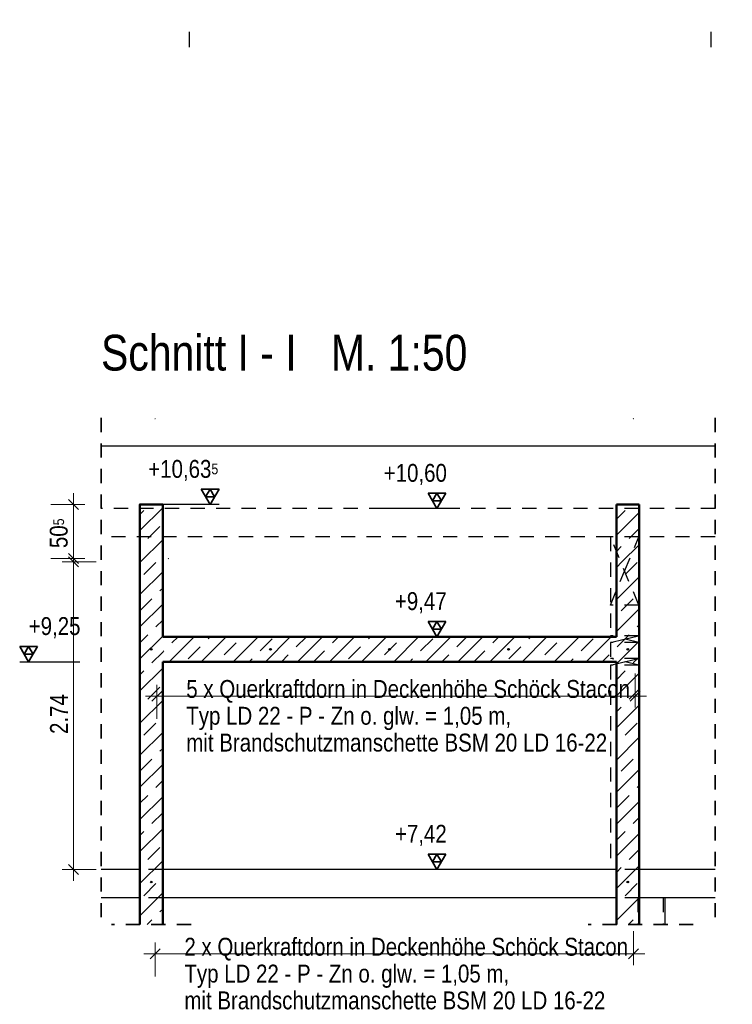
# Model space of a CAD drawing. Header units: millimetres. Extents: x -13 to 146, y -13 to 60.
# Tile 21 of 170: x 13.47 to 19.75, y 9.93 to 18.61. Entities that reach past the tile are written whole.
import ezdxf

# ---------------------------------------------------------------- set-up
doc = ezdxf.new("R2010")
doc.units = ezdxf.units.MM
doc.linetypes.add('DASHDOTX2', pattern=[2, 1, -0.5, 0, -0.5])
doc.linetypes.add('HIDDEN', pattern=[0.375, 0.25, -0.125])
for name, color, linetype, lineweight in [('01_Neubau Raumschraffuren', 7, 'Continuous', 20), ('Achsen', 7, 'Continuous', 20), ('Geschnittene Kanten', 7, 'Continuous', 20), ('Schraffuren', 7, 'Continuous', 20)]:
    doc.layers.add(name, color=color, linetype=linetype, lineweight=lineweight)
doc.styles.add('Arial Narrow', font='ARIALN.TTF')
doc.dimstyles.new('Arch_Strakon_dimstyle', dxfattribs={"dimtxt": 11.25, "dimasz": 1, "dimexe": 1.25, "dimexo": 0.0625, "dimgap": 1, "dimtad": 0, "dimdec": 5, "dimzin": 12, "dimdsep": 46, "dimtxsty": 'Arial Narrow', "dimblk": 'Arrowhead_Tick', "dimsah": 1, "dimcen": 0, "dimse1": 1, "dimse2": 1, "dimclrd": 6, "dimclrt": 3, "dimazin": 0, "dimtfac": 1, "dimtdec": 4, "dimtmove": 0, "dimatfit": 3, "dimldrblk": 'NONE', "dimfxl": 1, "dimtvp": 1, "dimtolj": 1, "dimtzin": 0, "dimlwd": 13, "dimarcsym": 2})
pattern_1 = [(45, (0, 0), (-0.1414214, 0.1414214), [0.15, -0.1]), (45, (-0.07071, 0.07071), (-0.1414214, 0.1414214), [])]

# ---------------------------------------------------------------- blocks, each defined once
blk = doc.blocks.new('Arrowhead_Tick')
at = {"color": 0, "linetype": 'Continuous', "lineweight": -2}
for p, q in [((0, 20), (0, -10)), ((-1, 0), (0, 0)), ((10, 0), (0, 0))]:
    blk.add_line(p, q, dxfattribs=at)
at = {"color": 2, "linetype": 'Continuous', "lineweight": 35}
blk.add_line((4.42, 4.42), (-4.42, -4.42), dxfattribs=at)
blk = doc.blocks.new('*D429')
at = {"layer": 'Achsen', "color": 6, "linetype": 'Continuous', "lineweight": 13}
blk.add_line((14.6918, 12.6486), (18.8878, 12.6486), dxfattribs=at)
at = {"layer": 'Defpoints', "color": 0}
for p in [(14.6818, 18.8212), (18.8978, 18.8212), (18.8978, 12.6486)]:
    blk.add_point(p, dxfattribs=at)
at = {"layer": 'Achsen', "color": 6, "lineweight": 13, "xscale": 0.01, "yscale": 0.01, "zscale": 0.01}
blk.add_blockref('Arrowhead_Tick', (18.8978, 12.6486), dxfattribs=at)
at = {"layer": 'Achsen', "color": 6, "lineweight": 13, "xscale": 0.01, "yscale": 0.01, "zscale": 0.01, "rotation": 180}
blk.add_blockref('Arrowhead_Tick', (14.6818, 12.6486), dxfattribs=at)
blk = doc.blocks.new('_None')
blk = doc.blocks.new('*D430')
at = {"layer": 'Achsen', "color": 6, "linetype": 'Continuous', "lineweight": 13}
blk.add_line((14.6753, 10.377), (18.8713, 10.377), dxfattribs=at)
at = {"layer": 'Defpoints', "color": 0}
for p in [(14.6653, 15.0915), (18.8813, 15.0915), (18.8813, 10.377)]:
    blk.add_point(p, dxfattribs=at)
at = {"layer": 'Achsen', "color": 6, "lineweight": 13, "xscale": 0.01, "yscale": 0.01, "zscale": 0.01}
blk.add_blockref('Arrowhead_Tick', (18.8813, 10.377), dxfattribs=at)
at = {"layer": 'Achsen', "color": 6, "lineweight": 13, "xscale": 0.01, "yscale": 0.01, "zscale": 0.01, "rotation": 180}
blk.add_blockref('Arrowhead_Tick', (14.6653, 10.377), dxfattribs=at)
blk = doc.blocks.new('*D431')
at = {"color": 6, "linetype": 'Continuous', "lineweight": 13}
blk.add_line((13.9466, 11.13), (13.9466, 13.85), dxfattribs=at)
at = {"layer": 'Defpoints', "color": 0}
for p in [(13.9466, 13.86), (14.7818, 13.86), (14.1889, 11.12)]:
    blk.add_point(p, dxfattribs=at)
at = {"color": 6, "lineweight": 13, "xscale": 0.01, "yscale": 0.01, "zscale": 0.01}
for p, rotation in [((13.9466, 13.86), 90), ((13.9466, 11.12), 270)]:
    blk.add_blockref('Arrowhead_Tick', p, dxfattribs=dict(at, rotation=rotation))
at = {"color": 2, "lineweight": 35, "insert": (13.8176, 12.49), "char_height": 0.1575, "attachment_point": 5, "rotation": 90, "style": 'Arial Narrow', "bg_fill": 3, "box_fill_scale": 1.1, "bg_fill_color": 256, "bg_fill_true_color": 13158600, "bg_fill_transparency": 0}
blk.add_mtext('\\A1;2.74', dxfattribs=at)
blk = doc.blocks.new('*D432')
at = {"color": 6, "linetype": 'Continuous', "lineweight": 13}
blk.add_line((13.9466, 13.84), (13.9466, 14.325), dxfattribs=at)
at = {"layer": 'Defpoints', "color": 0}
for p in [(14.5318, 14.335), (14.7318, 13.83)]:
    blk.add_point(p, dxfattribs=at)
at = {"color": 6, "lineweight": 13, "xscale": 0.01, "yscale": 0.01, "zscale": 0.01}
for p, rotation in [((13.9466, 14.335), 90), ((13.9466, 13.83), 270)]:
    blk.add_blockref('Arrowhead_Tick', p, dxfattribs=dict(at, rotation=rotation))
at = {"color": 2, "lineweight": 35, "insert": (13.8162, 14.0825), "char_height": 0.1575, "attachment_point": 5, "rotation": 90, "style": 'Arial Narrow', "bg_fill": 3, "box_fill_scale": 1.1, "bg_fill_color": 256, "bg_fill_true_color": 13158600, "bg_fill_transparency": 0}
blk.add_mtext('\\A1;50{\\A1;\\H.6x;\\S5;}', dxfattribs=at)
at = {"layer": 'Defpoints', "color": 0}
blk.add_point((13.9466, 14.335), dxfattribs=at)

msp = doc.modelspace()

# ---------------------------------------------------------------- hatches: boundary and pattern name
at = {"layer": 'Schraffuren', "lineweight": 13}
h = msp.add_hatch(dxfattribs=at)
h.set_pattern_fill('bB', color=6, scale=0.01, angle=45, style=0, pattern_type=2)
h.set_pattern_definition(pattern_1)
h.paths.add_polyline_path([(14.531804, 13.829984), (14.731804, 13.829984), (14.731804, 14.334984), (14.531804, 14.334984)])
h = msp.add_hatch(dxfattribs=at)
h.set_pattern_fill('bB', color=6, scale=0.01, angle=45, style=0, pattern_type=2)
h.set_pattern_definition(pattern_1)
h.paths.add_polyline_path([(18.73181, 13.829984), (18.93181, 13.829984), (18.93181, 14.334984), (18.73181, 14.334984)])
h = msp.add_hatch(dxfattribs=at)
h.set_pattern_fill('bB', color=6, scale=0.01, angle=45, style=0, pattern_type=2)
h.set_pattern_definition(pattern_1)
h.paths.add_polyline_path([(14.531804, 10.869991), (14.731804, 10.869991), (14.731804, 13.829984), (14.531804, 13.829984)])
h = msp.add_hatch(dxfattribs=at)
h.set_pattern_fill('bB', color=6, scale=0.01, angle=45, style=0, pattern_type=2)
h.set_pattern_definition(pattern_1)
h.paths.add_polyline_path([(14.531804, 10.869991), (14.731804, 10.869991), (14.731804, 13.829984), (14.531804, 13.829984)])
h = msp.add_hatch(dxfattribs=at)
h.set_pattern_fill('bB', color=6, scale=0.01, angle=45, style=0, pattern_type=2)
h.set_pattern_definition(pattern_1)
h.paths.add_polyline_path([(18.73181, 10.634984), (18.93181, 10.634984), (18.93181, 13.829984), (18.73181, 13.829984)])
h = msp.add_hatch(dxfattribs=at)
h.set_pattern_fill('bB', color=6, scale=0.01, angle=45, style=0, pattern_type=2)
h.set_pattern_definition(pattern_1)
h.paths.add_polyline_path([(18.73181, 12.949984), (18.73181, 13.169984), (14.731804, 13.169984), (14.731804, 12.949984)])
at = {"layer": 'Schraffuren', "lineweight": 13, "true_color": 0x4682b4}
for points in [[(14.639804, 13.059984), (14.6398, 13.060235), (14.639788, 13.060486), (14.639769, 13.060737), (14.639741, 13.060987), (14.639706, 13.061235), (14.639663, 13.061483), (14.639612, 13.061729), (14.639553, 13.061973), (14.639487, 13.062216), (14.639413, 13.062456), (14.639331, 13.062694), (14.639242, 13.062929), (14.639146, 13.063161), (14.639043, 13.06339), (14.638932, 13.063616), (14.638815, 13.063838), (14.63869, 13.064056), (14.638559, 13.06427), (14.638421, 13.064481), (14.638276, 13.064686), (14.638125, 13.064887), (14.637968, 13.065083), (14.637805, 13.065274), (14.637636, 13.06546), (14.637461, 13.065641), (14.637281, 13.065816), (14.637095, 13.065985), (14.636904, 13.066148), (14.636707, 13.066305), (14.636507, 13.066456), (14.636301, 13.066601), (14.636091, 13.066739), (14.635877, 13.06687), (14.635658, 13.066994), (14.635436, 13.067112), (14.63521, 13.067223), (14.634981, 13.067326), (14.634749, 13.067422), (14.634514, 13.067511), (14.634276, 13.067592), (14.634036, 13.067666), (14.633794, 13.067733), (14.633549, 13.067791), (14.633303, 13.067842), (14.633056, 13.067885), (14.632807, 13.067921), (14.632557, 13.067948), (14.632307, 13.067968), (14.632056, 13.06798), (14.631804, 13.067984), (14.631553, 13.06798), (14.631302, 13.067968), (14.631051, 13.067948), (14.630802, 13.067921), (14.630553, 13.067885), (14.630305, 13.067842), (14.630059, 13.067791), (14.629815, 13.067733), (14.629572, 13.067666), (14.629332, 13.067592), (14.629094, 13.067511), (14.628859, 13.067422), (14.628627, 13.067326), (14.628398, 13.067223), (14.628172, 13.067112), (14.62795, 13.066994), (14.627732, 13.06687), (14.627518, 13.066739), (14.627308, 13.066601), (14.627102, 13.066456), (14.626901, 13.066305), (14.626705, 13.066148), (14.626514, 13.065985), (14.626328, 13.065816), (14.626147, 13.065641), (14.625972, 13.06546), (14.625803, 13.065274), (14.62564, 13.065083), (14.625483, 13.064887), (14.625332, 13.064686), (14.625188, 13.064481), (14.62505, 13.06427), (14.624918, 13.064056), (14.624794, 13.063838), (14.624676, 13.063616), (14.624566, 13.06339), (14.624462, 13.063161), (14.624366, 13.062929), (14.624277, 13.062694), (14.624196, 13.062456), (14.624122, 13.062216), (14.624056, 13.061973), (14.623997, 13.061729), (14.623946, 13.061483), (14.623903, 13.061235), (14.623867, 13.060987), (14.62384, 13.060737), (14.62382, 13.060486), (14.623808, 13.060235), (14.623804, 13.059984), (14.623808, 13.059733), (14.62382, 13.059482), (14.62384, 13.059231), (14.623867, 13.058981), (14.623903, 13.058732), (14.623946, 13.058485), (14.623997, 13.058239), (14.624056, 13.057994), (14.624122, 13.057752), (14.624196, 13.057512), (14.624277, 13.057274), (14.624366, 13.057039), (14.624462, 13.056807), (14.624566, 13.056578), (14.624676, 13.056352), (14.624794, 13.05613), (14.624918, 13.055912), (14.62505, 13.055697), (14.625188, 13.055487), (14.625332, 13.055282), (14.625483, 13.055081), (14.62564, 13.054884), (14.625803, 13.054693), (14.625972, 13.054508), (14.626147, 13.054327), (14.626328, 13.054152), (14.626514, 13.053983), (14.626705, 13.05382), (14.626901, 13.053663), (14.627102, 13.053512), (14.627308, 13.053367), (14.627518, 13.053229), (14.627732, 13.053098), (14.62795, 13.052973), (14.628172, 13.052856), (14.628398, 13.052745), (14.628627, 13.052642), (14.628859, 13.052546), (14.629094, 13.052457), (14.629332, 13.052375), (14.629572, 13.052302), (14.629815, 13.052235), (14.630059, 13.052177), (14.630305, 13.052126), (14.630553, 13.052082), (14.630802, 13.052047), (14.631051, 13.052019), (14.631302, 13.052), (14.631553, 13.051988), (14.631804, 13.051984), (14.632056, 13.051988), (14.632307, 13.052), (14.632557, 13.052019), (14.632807, 13.052047), (14.633056, 13.052082), (14.633303, 13.052126), (14.633549, 13.052177), (14.633794, 13.052235), (14.634036, 13.052302), (14.634276, 13.052375), (14.634514, 13.052457), (14.634749, 13.052546), (14.634981, 13.052642), (14.63521, 13.052745), (14.635436, 13.052856), (14.635658, 13.052973), (14.635877, 13.053098), (14.636091, 13.053229), (14.636301, 13.053367), (14.636507, 13.053512), (14.636707, 13.053663), (14.636904, 13.05382), (14.637095, 13.053983), (14.637281, 13.054152), (14.637461, 13.054327), (14.637636, 13.054508), (14.637805, 13.054693), (14.637968, 13.054884), (14.638125, 13.055081), (14.638276, 13.055282), (14.638421, 13.055487), (14.638559, 13.055697), (14.63869, 13.055912), (14.638815, 13.05613), (14.638932, 13.056352), (14.639043, 13.056578), (14.639146, 13.056807), (14.639242, 13.057039), (14.639331, 13.057274), (14.639413, 13.057512), (14.639487, 13.057752), (14.639553, 13.057994), (14.639612, 13.058239), (14.639663, 13.058485), (14.639706, 13.058732), (14.639741, 13.058981), (14.639769, 13.059231), (14.639788, 13.059482), (14.6398, 13.059733)], [(15.689804, 13.059984), (15.6898, 13.060235), (15.689788, 13.060486), (15.689769, 13.060737), (15.689741, 13.060987), (15.689706, 13.061235), (15.689663, 13.061483), (15.689612, 13.061729), (15.689553, 13.061973), (15.689487, 13.062216), (15.689413, 13.062456), (15.689331, 13.062694), (15.689242, 13.062929), (15.689146, 13.063161), (15.689043, 13.06339), (15.688932, 13.063616), (15.688815, 13.063838), (15.68869, 13.064056), (15.688559, 13.06427), (15.688421, 13.064481), (15.688276, 13.064686), (15.688125, 13.064887), (15.687968, 13.065083), (15.687805, 13.065274), (15.687636, 13.06546), (15.687461, 13.065641), (15.687281, 13.065816), (15.687095, 13.065985), (15.686904, 13.066148), (15.686707, 13.066305), (15.686507, 13.066456), (15.686301, 13.066601), (15.686091, 13.066739), (15.685877, 13.06687), (15.685658, 13.066994), (15.685436, 13.067112), (15.68521, 13.067223), (15.684981, 13.067326), (15.684749, 13.067422), (15.684514, 13.067511), (15.684276, 13.067592), (15.684036, 13.067666), (15.683794, 13.067733), (15.683549, 13.067791), (15.683303, 13.067842), (15.683056, 13.067885), (15.682807, 13.067921), (15.682557, 13.067948), (15.682307, 13.067968), (15.682056, 13.06798), (15.681804, 13.067984), (15.681553, 13.06798), (15.681302, 13.067968), (15.681051, 13.067948), (15.680802, 13.067921), (15.680553, 13.067885), (15.680305, 13.067842), (15.680059, 13.067791), (15.679815, 13.067733), (15.679572, 13.067666), (15.679332, 13.067592), (15.679094, 13.067511), (15.678859, 13.067422), (15.678627, 13.067326), (15.678398, 13.067223), (15.678172, 13.067112), (15.67795, 13.066994), (15.677732, 13.06687), (15.677518, 13.066739), (15.677308, 13.066601), (15.677102, 13.066456), (15.676901, 13.066305), (15.676705, 13.066148), (15.676514, 13.065985), (15.676328, 13.065816), (15.676147, 13.065641), (15.675972, 13.06546), (15.675803, 13.065274), (15.67564, 13.065083), (15.675483, 13.064887), (15.675332, 13.064686), (15.675188, 13.064481), (15.67505, 13.06427), (15.674918, 13.064056), (15.674794, 13.063838), (15.674676, 13.063616), (15.674566, 13.06339), (15.674462, 13.063161), (15.674366, 13.062929), (15.674277, 13.062694), (15.674196, 13.062456), (15.674122, 13.062216), (15.674056, 13.061973), (15.673997, 13.061729), (15.673946, 13.061483), (15.673903, 13.061235), (15.673867, 13.060987), (15.67384, 13.060737), (15.67382, 13.060486), (15.673808, 13.060235), (15.673804, 13.059984), (15.673808, 13.059733), (15.67382, 13.059482), (15.67384, 13.059231), (15.673867, 13.058981), (15.673903, 13.058732), (15.673946, 13.058485), (15.673997, 13.058239), (15.674056, 13.057994), (15.674122, 13.057752), (15.674196, 13.057512), (15.674277, 13.057274), (15.674366, 13.057039), (15.674462, 13.056807), (15.674566, 13.056578), (15.674676, 13.056352), (15.674794, 13.05613), (15.674918, 13.055912), (15.67505, 13.055697), (15.675188, 13.055487), (15.675332, 13.055282), (15.675483, 13.055081), (15.67564, 13.054884), (15.675803, 13.054693), (15.675972, 13.054508), (15.676147, 13.054327), (15.676328, 13.054152), (15.676514, 13.053983), (15.676705, 13.05382), (15.676901, 13.053663), (15.677102, 13.053512), (15.677308, 13.053367), (15.677518, 13.053229), (15.677732, 13.053098), (15.67795, 13.052973), (15.678172, 13.052856), (15.678398, 13.052745), (15.678627, 13.052642), (15.678859, 13.052546), (15.679094, 13.052457), (15.679332, 13.052375), (15.679572, 13.052302), (15.679815, 13.052235), (15.680059, 13.052177), (15.680305, 13.052126), (15.680553, 13.052082), (15.680802, 13.052047), (15.681051, 13.052019), (15.681302, 13.052), (15.681553, 13.051988), (15.681804, 13.051984), (15.682056, 13.051988), (15.682307, 13.052), (15.682557, 13.052019), (15.682807, 13.052047), (15.683056, 13.052082), (15.683303, 13.052126), (15.683549, 13.052177), (15.683794, 13.052235), (15.684036, 13.052302), (15.684276, 13.052375), (15.684514, 13.052457), (15.684749, 13.052546), (15.684981, 13.052642), (15.68521, 13.052745), (15.685436, 13.052856), (15.685658, 13.052973), (15.685877, 13.053098), (15.686091, 13.053229), (15.686301, 13.053367), (15.686507, 13.053512), (15.686707, 13.053663), (15.686904, 13.05382), (15.687095, 13.053983), (15.687281, 13.054152), (15.687461, 13.054327), (15.687636, 13.054508), (15.687805, 13.054693), (15.687968, 13.054884), (15.688125, 13.055081), (15.688276, 13.055282), (15.688421, 13.055487), (15.688559, 13.055697), (15.68869, 13.055912), (15.688815, 13.05613), (15.688932, 13.056352), (15.689043, 13.056578), (15.689146, 13.056807), (15.689242, 13.057039), (15.689331, 13.057274), (15.689413, 13.057512), (15.689487, 13.057752), (15.689553, 13.057994), (15.689612, 13.058239), (15.689663, 13.058485), (15.689706, 13.058732), (15.689741, 13.058981), (15.689769, 13.059231), (15.689788, 13.059482), (15.6898, 13.059733)], [(16.739804, 13.059984), (16.7398, 13.060235), (16.739788, 13.060486), (16.739769, 13.060737), (16.739741, 13.060987), (16.739706, 13.061235), (16.739663, 13.061483), (16.739612, 13.061729), (16.739553, 13.061973), (16.739487, 13.062216), (16.739413, 13.062456), (16.739331, 13.062694), (16.739242, 13.062929), (16.739146, 13.063161), (16.739043, 13.06339), (16.738932, 13.063616), (16.738815, 13.063838), (16.73869, 13.064056), (16.738559, 13.06427), (16.738421, 13.064481), (16.738276, 13.064686), (16.738125, 13.064887), (16.737968, 13.065083), (16.737805, 13.065274), (16.737636, 13.06546), (16.737461, 13.065641), (16.737281, 13.065816), (16.737095, 13.065985), (16.736904, 13.066148), (16.736707, 13.066305), (16.736507, 13.066456), (16.736301, 13.066601), (16.736091, 13.066739), (16.735877, 13.06687), (16.735658, 13.066994), (16.735436, 13.067112), (16.73521, 13.067223), (16.734981, 13.067326), (16.734749, 13.067422), (16.734514, 13.067511), (16.734276, 13.067592), (16.734036, 13.067666), (16.733794, 13.067733), (16.733549, 13.067791), (16.733303, 13.067842), (16.733056, 13.067885), (16.732807, 13.067921), (16.732557, 13.067948), (16.732307, 13.067968), (16.732056, 13.06798), (16.731804, 13.067984), (16.731553, 13.06798), (16.731302, 13.067968), (16.731051, 13.067948), (16.730802, 13.067921), (16.730553, 13.067885), (16.730305, 13.067842), (16.730059, 13.067791), (16.729815, 13.067733), (16.729572, 13.067666), (16.729332, 13.067592), (16.729094, 13.067511), (16.728859, 13.067422), (16.728627, 13.067326), (16.728398, 13.067223), (16.728172, 13.067112), (16.72795, 13.066994), (16.727732, 13.06687), (16.727518, 13.066739), (16.727308, 13.066601), (16.727102, 13.066456), (16.726901, 13.066305), (16.726705, 13.066148), (16.726514, 13.065985), (16.726328, 13.065816), (16.726147, 13.065641), (16.725972, 13.06546), (16.725803, 13.065274), (16.72564, 13.065083), (16.725483, 13.064887), (16.725332, 13.064686), (16.725188, 13.064481), (16.72505, 13.06427), (16.724918, 13.064056), (16.724794, 13.063838), (16.724676, 13.063616), (16.724566, 13.06339), (16.724462, 13.063161), (16.724366, 13.062929), (16.724277, 13.062694), (16.724196, 13.062456), (16.724122, 13.062216), (16.724056, 13.061973), (16.723997, 13.061729), (16.723946, 13.061483), (16.723903, 13.061235), (16.723867, 13.060987), (16.72384, 13.060737), (16.72382, 13.060486), (16.723808, 13.060235), (16.723804, 13.059984), (16.723808, 13.059733), (16.72382, 13.059482), (16.72384, 13.059231), (16.723867, 13.058981), (16.723903, 13.058732), (16.723946, 13.058485), (16.723997, 13.058239), (16.724056, 13.057994), (16.724122, 13.057752), (16.724196, 13.057512), (16.724277, 13.057274), (16.724366, 13.057039), (16.724462, 13.056807), (16.724566, 13.056578), (16.724676, 13.056352), (16.724794, 13.05613), (16.724918, 13.055912), (16.72505, 13.055697), (16.725188, 13.055487), (16.725332, 13.055282), (16.725483, 13.055081), (16.72564, 13.054884), (16.725803, 13.054693), (16.725972, 13.054508), (16.726147, 13.054327), (16.726328, 13.054152), (16.726514, 13.053983), (16.726705, 13.05382), (16.726901, 13.053663), (16.727102, 13.053512), (16.727308, 13.053367), (16.727518, 13.053229), (16.727732, 13.053098), (16.72795, 13.052973), (16.728172, 13.052856), (16.728398, 13.052745), (16.728627, 13.052642), (16.728859, 13.052546), (16.729094, 13.052457), (16.729332, 13.052375), (16.729572, 13.052302), (16.729815, 13.052235), (16.730059, 13.052177), (16.730305, 13.052126), (16.730553, 13.052082), (16.730802, 13.052047), (16.731051, 13.052019), (16.731302, 13.052), (16.731553, 13.051988), (16.731804, 13.051984), (16.732056, 13.051988), (16.732307, 13.052), (16.732557, 13.052019), (16.732807, 13.052047), (16.733056, 13.052082), (16.733303, 13.052126), (16.733549, 13.052177), (16.733794, 13.052235), (16.734036, 13.052302), (16.734276, 13.052375), (16.734514, 13.052457), (16.734749, 13.052546), (16.734981, 13.052642), (16.73521, 13.052745), (16.735436, 13.052856), (16.735658, 13.052973), (16.735877, 13.053098), (16.736091, 13.053229), (16.736301, 13.053367), (16.736507, 13.053512), (16.736707, 13.053663), (16.736904, 13.05382), (16.737095, 13.053983), (16.737281, 13.054152), (16.737461, 13.054327), (16.737636, 13.054508), (16.737805, 13.054693), (16.737968, 13.054884), (16.738125, 13.055081), (16.738276, 13.055282), (16.738421, 13.055487), (16.738559, 13.055697), (16.73869, 13.055912), (16.738815, 13.05613), (16.738932, 13.056352), (16.739043, 13.056578), (16.739146, 13.056807), (16.739242, 13.057039), (16.739331, 13.057274), (16.739413, 13.057512), (16.739487, 13.057752), (16.739553, 13.057994), (16.739612, 13.058239), (16.739663, 13.058485), (16.739706, 13.058732), (16.739741, 13.058981), (16.739769, 13.059231), (16.739788, 13.059482), (16.7398, 13.059733)], [(17.789804, 13.059984), (17.7898, 13.060235), (17.789788, 13.060486), (17.789769, 13.060737), (17.789741, 13.060987), (17.789706, 13.061235), (17.789663, 13.061483), (17.789612, 13.061729), (17.789553, 13.061973), (17.789487, 13.062216), (17.789413, 13.062456), (17.789331, 13.062694), (17.789242, 13.062929), (17.789146, 13.063161), (17.789043, 13.06339), (17.788932, 13.063616), (17.788815, 13.063838), (17.78869, 13.064056), (17.788559, 13.06427), (17.788421, 13.064481), (17.788276, 13.064686), (17.788125, 13.064887), (17.787968, 13.065083), (17.787805, 13.065274), (17.787636, 13.06546), (17.787461, 13.065641), (17.787281, 13.065816), (17.787095, 13.065985), (17.786904, 13.066148), (17.786707, 13.066305), (17.786507, 13.066456), (17.786301, 13.066601), (17.786091, 13.066739), (17.785877, 13.06687), (17.785658, 13.066994), (17.785436, 13.067112), (17.78521, 13.067223), (17.784981, 13.067326), (17.784749, 13.067422), (17.784514, 13.067511), (17.784276, 13.067592), (17.784036, 13.067666), (17.783794, 13.067733), (17.783549, 13.067791), (17.783303, 13.067842), (17.783056, 13.067885), (17.782807, 13.067921), (17.782557, 13.067948), (17.782307, 13.067968), (17.782056, 13.06798), (17.781804, 13.067984), (17.781553, 13.06798), (17.781302, 13.067968), (17.781051, 13.067948), (17.780802, 13.067921), (17.780553, 13.067885), (17.780305, 13.067842), (17.780059, 13.067791), (17.779815, 13.067733), (17.779572, 13.067666), (17.779332, 13.067592), (17.779094, 13.067511), (17.778859, 13.067422), (17.778627, 13.067326), (17.778398, 13.067223), (17.778172, 13.067112), (17.77795, 13.066994), (17.777732, 13.06687), (17.777518, 13.066739), (17.777308, 13.066601), (17.777102, 13.066456), (17.776901, 13.066305), (17.776705, 13.066148), (17.776514, 13.065985), (17.776328, 13.065816), (17.776147, 13.065641), (17.775972, 13.06546), (17.775803, 13.065274), (17.77564, 13.065083), (17.775483, 13.064887), (17.775332, 13.064686), (17.775188, 13.064481), (17.77505, 13.06427), (17.774918, 13.064056), (17.774794, 13.063838), (17.774676, 13.063616), (17.774566, 13.06339), (17.774462, 13.063161), (17.774366, 13.062929), (17.774277, 13.062694), (17.774196, 13.062456), (17.774122, 13.062216), (17.774056, 13.061973), (17.773997, 13.061729), (17.773946, 13.061483), (17.773903, 13.061235), (17.773867, 13.060987), (17.77384, 13.060737), (17.77382, 13.060486), (17.773808, 13.060235), (17.773804, 13.059984), (17.773808, 13.059733), (17.77382, 13.059482), (17.77384, 13.059231), (17.773867, 13.058981), (17.773903, 13.058732), (17.773946, 13.058485), (17.773997, 13.058239), (17.774056, 13.057994), (17.774122, 13.057752), (17.774196, 13.057512), (17.774277, 13.057274), (17.774366, 13.057039), (17.774462, 13.056807), (17.774566, 13.056578), (17.774676, 13.056352), (17.774794, 13.05613), (17.774918, 13.055912), (17.77505, 13.055697), (17.775188, 13.055487), (17.775332, 13.055282), (17.775483, 13.055081), (17.77564, 13.054884), (17.775803, 13.054693), (17.775972, 13.054508), (17.776147, 13.054327), (17.776328, 13.054152), (17.776514, 13.053983), (17.776705, 13.05382), (17.776901, 13.053663), (17.777102, 13.053512), (17.777308, 13.053367), (17.777518, 13.053229), (17.777732, 13.053098), (17.77795, 13.052973), (17.778172, 13.052856), (17.778398, 13.052745), (17.778627, 13.052642), (17.778859, 13.052546), (17.779094, 13.052457), (17.779332, 13.052375), (17.779572, 13.052302), (17.779815, 13.052235), (17.780059, 13.052177), (17.780305, 13.052126), (17.780553, 13.052082), (17.780802, 13.052047), (17.781051, 13.052019), (17.781302, 13.052), (17.781553, 13.051988), (17.781804, 13.051984), (17.782056, 13.051988), (17.782307, 13.052), (17.782557, 13.052019), (17.782807, 13.052047), (17.783056, 13.052082), (17.783303, 13.052126), (17.783549, 13.052177), (17.783794, 13.052235), (17.784036, 13.052302), (17.784276, 13.052375), (17.784514, 13.052457), (17.784749, 13.052546), (17.784981, 13.052642), (17.78521, 13.052745), (17.785436, 13.052856), (17.785658, 13.052973), (17.785877, 13.053098), (17.786091, 13.053229), (17.786301, 13.053367), (17.786507, 13.053512), (17.786707, 13.053663), (17.786904, 13.05382), (17.787095, 13.053983), (17.787281, 13.054152), (17.787461, 13.054327), (17.787636, 13.054508), (17.787805, 13.054693), (17.787968, 13.054884), (17.788125, 13.055081), (17.788276, 13.055282), (17.788421, 13.055487), (17.788559, 13.055697), (17.78869, 13.055912), (17.788815, 13.05613), (17.788932, 13.056352), (17.789043, 13.056578), (17.789146, 13.056807), (17.789242, 13.057039), (17.789331, 13.057274), (17.789413, 13.057512), (17.789487, 13.057752), (17.789553, 13.057994), (17.789612, 13.058239), (17.789663, 13.058485), (17.789706, 13.058732), (17.789741, 13.058981), (17.789769, 13.059231), (17.789788, 13.059482), (17.7898, 13.059733)], [(18.839804, 13.059984), (18.8398, 13.060235), (18.839788, 13.060486), (18.839769, 13.060737), (18.839741, 13.060987), (18.839706, 13.061235), (18.839663, 13.061483), (18.839612, 13.061729), (18.839553, 13.061973), (18.839487, 13.062216), (18.839413, 13.062456), (18.839331, 13.062694), (18.839242, 13.062929), (18.839146, 13.063161), (18.839043, 13.06339), (18.838932, 13.063616), (18.838815, 13.063838), (18.83869, 13.064056), (18.838559, 13.06427), (18.838421, 13.064481), (18.838276, 13.064686), (18.838125, 13.064887), (18.837968, 13.065083), (18.837805, 13.065274), (18.837636, 13.06546), (18.837461, 13.065641), (18.837281, 13.065816), (18.837095, 13.065985), (18.836904, 13.066148), (18.836707, 13.066305), (18.836507, 13.066456), (18.836301, 13.066601), (18.836091, 13.066739), (18.835877, 13.06687), (18.835658, 13.066994), (18.835436, 13.067112), (18.83521, 13.067223), (18.834981, 13.067326), (18.834749, 13.067422), (18.834514, 13.067511), (18.834276, 13.067592), (18.834036, 13.067666), (18.833794, 13.067733), (18.833549, 13.067791), (18.833303, 13.067842), (18.833056, 13.067885), (18.832807, 13.067921), (18.832557, 13.067948), (18.832307, 13.067968), (18.832056, 13.06798), (18.831804, 13.067984), (18.831553, 13.06798), (18.831302, 13.067968), (18.831051, 13.067948), (18.830802, 13.067921), (18.830553, 13.067885), (18.830305, 13.067842), (18.830059, 13.067791), (18.829815, 13.067733), (18.829572, 13.067666), (18.829332, 13.067592), (18.829094, 13.067511), (18.828859, 13.067422), (18.828627, 13.067326), (18.828398, 13.067223), (18.828172, 13.067112), (18.82795, 13.066994), (18.827732, 13.06687), (18.827518, 13.066739), (18.827308, 13.066601), (18.827102, 13.066456), (18.826901, 13.066305), (18.826705, 13.066148), (18.826514, 13.065985), (18.826328, 13.065816), (18.826147, 13.065641), (18.825972, 13.06546), (18.825803, 13.065274), (18.82564, 13.065083), (18.825483, 13.064887), (18.825332, 13.064686), (18.825188, 13.064481), (18.82505, 13.06427), (18.824918, 13.064056), (18.824794, 13.063838), (18.824676, 13.063616), (18.824566, 13.06339), (18.824462, 13.063161), (18.824366, 13.062929), (18.824277, 13.062694), (18.824196, 13.062456), (18.824122, 13.062216), (18.824056, 13.061973), (18.823997, 13.061729), (18.823946, 13.061483), (18.823903, 13.061235), (18.823867, 13.060987), (18.82384, 13.060737), (18.82382, 13.060486), (18.823808, 13.060235), (18.823804, 13.059984), (18.823808, 13.059733), (18.82382, 13.059482), (18.82384, 13.059231), (18.823867, 13.058981), (18.823903, 13.058732), (18.823946, 13.058485), (18.823997, 13.058239), (18.824056, 13.057994), (18.824122, 13.057752), (18.824196, 13.057512), (18.824277, 13.057274), (18.824366, 13.057039), (18.824462, 13.056807), (18.824566, 13.056578), (18.824676, 13.056352), (18.824794, 13.05613), (18.824918, 13.055912), (18.82505, 13.055697), (18.825188, 13.055487), (18.825332, 13.055282), (18.825483, 13.055081), (18.82564, 13.054884), (18.825803, 13.054693), (18.825972, 13.054508), (18.826147, 13.054327), (18.826328, 13.054152), (18.826514, 13.053983), (18.826705, 13.05382), (18.826901, 13.053663), (18.827102, 13.053512), (18.827308, 13.053367), (18.827518, 13.053229), (18.827732, 13.053098), (18.82795, 13.052973), (18.828172, 13.052856), (18.828398, 13.052745), (18.828627, 13.052642), (18.828859, 13.052546), (18.829094, 13.052457), (18.829332, 13.052375), (18.829572, 13.052302), (18.829815, 13.052235), (18.830059, 13.052177), (18.830305, 13.052126), (18.830553, 13.052082), (18.830802, 13.052047), (18.831051, 13.052019), (18.831302, 13.052), (18.831553, 13.051988), (18.831804, 13.051984), (18.832056, 13.051988), (18.832307, 13.052), (18.832557, 13.052019), (18.832807, 13.052047), (18.833056, 13.052082), (18.833303, 13.052126), (18.833549, 13.052177), (18.833794, 13.052235), (18.834036, 13.052302), (18.834276, 13.052375), (18.834514, 13.052457), (18.834749, 13.052546), (18.834981, 13.052642), (18.83521, 13.052745), (18.835436, 13.052856), (18.835658, 13.052973), (18.835877, 13.053098), (18.836091, 13.053229), (18.836301, 13.053367), (18.836507, 13.053512), (18.836707, 13.053663), (18.836904, 13.05382), (18.837095, 13.053983), (18.837281, 13.054152), (18.837461, 13.054327), (18.837636, 13.054508), (18.837805, 13.054693), (18.837968, 13.054884), (18.838125, 13.055081), (18.838276, 13.055282), (18.838421, 13.055487), (18.838559, 13.055697), (18.83869, 13.055912), (18.838815, 13.05613), (18.838932, 13.056352), (18.839043, 13.056578), (18.839146, 13.056807), (18.839242, 13.057039), (18.839331, 13.057274), (18.839413, 13.057512), (18.839487, 13.057752), (18.839553, 13.057994), (18.839612, 13.058239), (18.839663, 13.058485), (18.839706, 13.058732), (18.839741, 13.058981), (18.839769, 13.059231), (18.839788, 13.059482), (18.8398, 13.059733)], [(14.639804, 11.009984), (14.6398, 11.010235), (14.639788, 11.010486), (14.639769, 11.010737), (14.639741, 11.010987), (14.639706, 11.011235), (14.639663, 11.011483), (14.639612, 11.011729), (14.639553, 11.011973), (14.639487, 11.012216), (14.639413, 11.012456), (14.639331, 11.012694), (14.639242, 11.012929), (14.639146, 11.013161), (14.639043, 11.01339), (14.638932, 11.013616), (14.638815, 11.013838), (14.63869, 11.014056), (14.638559, 11.01427), (14.638421, 11.014481), (14.638276, 11.014686), (14.638125, 11.014887), (14.637968, 11.015083), (14.637805, 11.015274), (14.637636, 11.01546), (14.637461, 11.015641), (14.637281, 11.015816), (14.637095, 11.015985), (14.636904, 11.016148), (14.636707, 11.016305), (14.636507, 11.016456), (14.636301, 11.016601), (14.636091, 11.016739), (14.635877, 11.01687), (14.635658, 11.016994), (14.635436, 11.017112), (14.63521, 11.017223), (14.634981, 11.017326), (14.634749, 11.017422), (14.634514, 11.017511), (14.634276, 11.017592), (14.634036, 11.017666), (14.633794, 11.017733), (14.633549, 11.017791), (14.633303, 11.017842), (14.633056, 11.017885), (14.632807, 11.017921), (14.632557, 11.017948), (14.632307, 11.017968), (14.632056, 11.01798), (14.631804, 11.017984), (14.631553, 11.01798), (14.631302, 11.017968), (14.631051, 11.017948), (14.630802, 11.017921), (14.630553, 11.017885), (14.630305, 11.017842), (14.630059, 11.017791), (14.629815, 11.017733), (14.629572, 11.017666), (14.629332, 11.017592), (14.629094, 11.017511), (14.628859, 11.017422), (14.628627, 11.017326), (14.628398, 11.017223), (14.628172, 11.017112), (14.62795, 11.016994), (14.627732, 11.01687), (14.627518, 11.016739), (14.627308, 11.016601), (14.627102, 11.016456), (14.626901, 11.016305), (14.626705, 11.016148), (14.626514, 11.015985), (14.626328, 11.015816), (14.626147, 11.015641), (14.625972, 11.01546), (14.625803, 11.015274), (14.62564, 11.015083), (14.625483, 11.014887), (14.625332, 11.014686), (14.625188, 11.014481), (14.62505, 11.01427), (14.624918, 11.014056), (14.624794, 11.013838), (14.624676, 11.013616), (14.624566, 11.01339), (14.624462, 11.013161), (14.624366, 11.012929), (14.624277, 11.012694), (14.624196, 11.012456), (14.624122, 11.012216), (14.624056, 11.011973), (14.623997, 11.011729), (14.623946, 11.011483), (14.623903, 11.011235), (14.623867, 11.010987), (14.62384, 11.010737), (14.62382, 11.010486), (14.623808, 11.010235), (14.623804, 11.009984), (14.623808, 11.009733), (14.62382, 11.009482), (14.62384, 11.009231), (14.623867, 11.008981), (14.623903, 11.008732), (14.623946, 11.008485), (14.623997, 11.008239), (14.624056, 11.007994), (14.624122, 11.007752), (14.624196, 11.007512), (14.624277, 11.007274), (14.624366, 11.007039), (14.624462, 11.006807), (14.624566, 11.006578), (14.624676, 11.006352), (14.624794, 11.00613), (14.624918, 11.005912), (14.62505, 11.005697), (14.625188, 11.005487), (14.625332, 11.005282), (14.625483, 11.005081), (14.62564, 11.004884), (14.625803, 11.004693), (14.625972, 11.004508), (14.626147, 11.004327), (14.626328, 11.004152), (14.626514, 11.003983), (14.626705, 11.00382), (14.626901, 11.003663), (14.627102, 11.003512), (14.627308, 11.003367), (14.627518, 11.003229), (14.627732, 11.003098), (14.62795, 11.002973), (14.628172, 11.002856), (14.628398, 11.002745), (14.628627, 11.002642), (14.628859, 11.002546), (14.629094, 11.002457), (14.629332, 11.002375), (14.629572, 11.002302), (14.629815, 11.002235), (14.630059, 11.002177), (14.630305, 11.002126), (14.630553, 11.002082), (14.630802, 11.002047), (14.631051, 11.002019), (14.631302, 11.002), (14.631553, 11.001988), (14.631804, 11.001984), (14.632056, 11.001988), (14.632307, 11.002), (14.632557, 11.002019), (14.632807, 11.002047), (14.633056, 11.002082), (14.633303, 11.002126), (14.633549, 11.002177), (14.633794, 11.002235), (14.634036, 11.002302), (14.634276, 11.002375), (14.634514, 11.002457), (14.634749, 11.002546), (14.634981, 11.002642), (14.63521, 11.002745), (14.635436, 11.002856), (14.635658, 11.002973), (14.635877, 11.003098), (14.636091, 11.003229), (14.636301, 11.003367), (14.636507, 11.003512), (14.636707, 11.003663), (14.636904, 11.00382), (14.637095, 11.003983), (14.637281, 11.004152), (14.637461, 11.004327), (14.637636, 11.004508), (14.637805, 11.004693), (14.637968, 11.004884), (14.638125, 11.005081), (14.638276, 11.005282), (14.638421, 11.005487), (14.638559, 11.005697), (14.63869, 11.005912), (14.638815, 11.00613), (14.638932, 11.006352), (14.639043, 11.006578), (14.639146, 11.006807), (14.639242, 11.007039), (14.639331, 11.007274), (14.639413, 11.007512), (14.639487, 11.007752), (14.639553, 11.007994), (14.639612, 11.008239), (14.639663, 11.008485), (14.639706, 11.008732), (14.639741, 11.008981), (14.639769, 11.009231), (14.639788, 11.009482), (14.6398, 11.009733)], [(18.83981, 11.009984), (18.839806, 11.010235), (18.839794, 11.010486), (18.839774, 11.010737), (18.839747, 11.010987), (18.839711, 11.011235), (18.839668, 11.011483), (18.839617, 11.011729), (18.839558, 11.011973), (18.839492, 11.012216), (18.839418, 11.012456), (18.839337, 11.012694), (18.839248, 11.012929), (18.839152, 11.013161), (18.839048, 11.01339), (18.838938, 11.013616), (18.83882, 11.013838), (18.838696, 11.014056), (18.838564, 11.01427), (18.838426, 11.014481), (18.838282, 11.014686), (18.838131, 11.014887), (18.837974, 11.015083), (18.837811, 11.015274), (18.837641, 11.01546), (18.837467, 11.015641), (18.837286, 11.015816), (18.8371, 11.015985), (18.836909, 11.016148), (18.836713, 11.016305), (18.836512, 11.016456), (18.836306, 11.016601), (18.836096, 11.016739), (18.835882, 11.01687), (18.835664, 11.016994), (18.835442, 11.017112), (18.835216, 11.017223), (18.834987, 11.017326), (18.834755, 11.017422), (18.83452, 11.017511), (18.834282, 11.017592), (18.834042, 11.017666), (18.833799, 11.017733), (18.833555, 11.017791), (18.833309, 11.017842), (18.833061, 11.017885), (18.832812, 11.017921), (18.832563, 11.017948), (18.832312, 11.017968), (18.832061, 11.01798), (18.83181, 11.017984), (18.831558, 11.01798), (18.831307, 11.017968), (18.831057, 11.017948), (18.830807, 11.017921), (18.830558, 11.017885), (18.830311, 11.017842), (18.830065, 11.017791), (18.82982, 11.017733), (18.829578, 11.017666), (18.829338, 11.017592), (18.8291, 11.017511), (18.828865, 11.017422), (18.828632, 11.017326), (18.828403, 11.017223), (18.828178, 11.017112), (18.827956, 11.016994), (18.827737, 11.01687), (18.827523, 11.016739), (18.827313, 11.016601), (18.827107, 11.016456), (18.826906, 11.016305), (18.82671, 11.016148), (18.826519, 11.015985), (18.826333, 11.015816), (18.826153, 11.015641), (18.825978, 11.01546), (18.825809, 11.015274), (18.825646, 11.015083), (18.825488, 11.014887), (18.825338, 11.014686), (18.825193, 11.014481), (18.825055, 11.01427), (18.824924, 11.014056), (18.824799, 11.013838), (18.824682, 11.013616), (18.824571, 11.01339), (18.824468, 11.013161), (18.824371, 11.012929), (18.824283, 11.012694), (18.824201, 11.012456), (18.824127, 11.012216), (18.824061, 11.011973), (18.824002, 11.011729), (18.823951, 11.011483), (18.823908, 11.011235), (18.823873, 11.010987), (18.823845, 11.010737), (18.823825, 11.010486), (18.823814, 11.010235), (18.82381, 11.009984), (18.823814, 11.009733), (18.823825, 11.009482), (18.823845, 11.009231), (18.823873, 11.008981), (18.823908, 11.008732), (18.823951, 11.008485), (18.824002, 11.008239), (18.824061, 11.007994), (18.824127, 11.007752), (18.824201, 11.007512), (18.824283, 11.007274), (18.824371, 11.007039), (18.824468, 11.006807), (18.824571, 11.006578), (18.824682, 11.006352), (18.824799, 11.00613), (18.824924, 11.005912), (18.825055, 11.005697), (18.825193, 11.005487), (18.825338, 11.005282), (18.825488, 11.005081), (18.825646, 11.004884), (18.825809, 11.004693), (18.825978, 11.004508), (18.826153, 11.004327), (18.826333, 11.004152), (18.826519, 11.003983), (18.82671, 11.00382), (18.826906, 11.003663), (18.827107, 11.003512), (18.827313, 11.003367), (18.827523, 11.003229), (18.827737, 11.003098), (18.827956, 11.002973), (18.828178, 11.002856), (18.828403, 11.002745), (18.828632, 11.002642), (18.828865, 11.002546), (18.8291, 11.002457), (18.829338, 11.002375), (18.829578, 11.002302), (18.82982, 11.002235), (18.830065, 11.002177), (18.830311, 11.002126), (18.830558, 11.002082), (18.830807, 11.002047), (18.831057, 11.002019), (18.831307, 11.002), (18.831558, 11.001988), (18.83181, 11.001984), (18.832061, 11.001988), (18.832312, 11.002), (18.832563, 11.002019), (18.832812, 11.002047), (18.833061, 11.002082), (18.833309, 11.002126), (18.833555, 11.002177), (18.833799, 11.002235), (18.834042, 11.002302), (18.834282, 11.002375), (18.83452, 11.002457), (18.834755, 11.002546), (18.834987, 11.002642), (18.835216, 11.002745), (18.835442, 11.002856), (18.835664, 11.002973), (18.835882, 11.003098), (18.836096, 11.003229), (18.836306, 11.003367), (18.836512, 11.003512), (18.836713, 11.003663), (18.836909, 11.00382), (18.8371, 11.003983), (18.837286, 11.004152), (18.837467, 11.004327), (18.837641, 11.004508), (18.837811, 11.004693), (18.837974, 11.004884), (18.838131, 11.005081), (18.838282, 11.005282), (18.838426, 11.005487), (18.838564, 11.005697), (18.838696, 11.005912), (18.83882, 11.00613), (18.838938, 11.006352), (18.839048, 11.006578), (18.839152, 11.006807), (18.839248, 11.007039), (18.839337, 11.007274), (18.839418, 11.007512), (18.839492, 11.007752), (18.839558, 11.007994), (18.839617, 11.008239), (18.839668, 11.008485), (18.839711, 11.008732), (18.839747, 11.008981), (18.839774, 11.009231), (18.839794, 11.009482), (18.839806, 11.009733)]]:
    msp.add_hatch(color=145, dxfattribs=at).paths.add_polyline_path(points)
at = {"layer": 'Schraffuren', "lineweight": 13}
h = msp.add_hatch(dxfattribs=at)
h.set_pattern_fill('bB', color=6, scale=0.01, angle=45, style=0, pattern_type=2)
h.set_pattern_definition(pattern_1)
h.paths.add_polyline_path([(14.531804, 10.634984), (14.731804, 10.634984), (14.731804, 10.869991), (14.531804, 10.869991)])

# ---------------------------------------------------------------- linework, layer by layer
at = {"color": 2, "linetype": 'HIDDEN', "lineweight": 35, "ltscale": 0.5}
for p, q in [((19.602317, 15.099984), (19.602317, 10.61999)), ((14.981804, 10.634984), (14.281804, 10.634984)), ((19.409367, 10.634984), (18.48181, 10.634984))]:
    msp.add_line(p, q, dxfattribs=at)
at = {"color": 2, "linetype": 'Continuous', "lineweight": 35}
for p, q in [((15.15, 14.334984), (15.07125, 14.471379)), ((15.07125, 14.471379), (15.22875, 14.471379)), ((15.110625, 14.403181), (15.15, 14.471379)), ((15.189375, 14.403181), (15.110625, 14.403181)), ((15.22875, 14.471379), (15.15, 14.334984)), ((15.15, 14.471379), (15.189375, 14.403181)), ((17.15, 14.299984), (17.07125, 14.436379)), ((17.07125, 14.436379), (17.22875, 14.436379)), ((17.110625, 14.368181), (17.15, 14.436379)), ((17.22875, 14.436379), (17.15, 14.299984)), ((17.15, 14.436379), (17.189375, 14.368181)), ((17.189375, 14.368181), (17.110625, 14.368181)), ((17.15, 13.169984), (17.07125, 13.306379)), ((17.07125, 13.306379), (17.22875, 13.306379)), ((17.110625, 13.238181), (17.15, 13.306379)), ((17.22875, 13.306379), (17.15, 13.169984)), ((17.15, 13.306379), (17.189375, 13.238181)), ((17.189375, 13.238181), (17.110625, 13.238181)), ((13.62875, 13.086379), (13.47125, 13.086379)), ((13.47125, 13.086379), (13.55, 12.949984)), ((13.55, 13.086379), (13.510625, 13.018181)), ((13.510625, 13.018181), (13.589375, 13.018181)), ((13.55, 12.949984), (13.62875, 13.086379)), ((13.589375, 13.018181), (13.55, 13.086379)), ((17.15, 11.119984), (17.07125, 11.256379)), ((17.07125, 11.256379), (17.22875, 11.256379)), ((17.110625, 11.188181), (17.15, 11.256379)), ((17.22875, 11.256379), (17.15, 11.119984)), ((17.15, 11.256379), (17.189375, 11.188181)), ((17.189375, 11.188181), (17.110625, 11.188181))]:
    msp.add_line(p, q, dxfattribs=at)
at = {"color": 4, "linetype": 'Continuous', "lineweight": 50}
for p, q in [((18.93181, 14.334984), (18.73181, 14.334984)), ((18.73181, 14.334984), (18.73181, 13.829984)), ((18.93181, 14.334984), (18.93181, 13.829984)), ((18.73181, 13.829984), (18.73181, 13.169984)), ((18.93181, 13.829984), (18.93181, 10.634984)), ((18.73181, 12.949984), (18.73181, 10.634984)), ((14.531804, 10.869991), (14.531804, 10.634984)), ((14.731804, 10.869991), (14.731804, 10.634984))]:
    msp.add_line(p, q, dxfattribs=at)
at = {"color": 3, "linetype": 'Continuous', "lineweight": 25}
for p, q in [((17.22875, 14.299984), (16.600325, 14.299984)), ((17.22875, 13.169984), (16.69955, 13.169984)), ((17.22875, 11.119984), (16.69955, 11.119984))]:
    msp.add_line(p, q, dxfattribs=at)
at = {"color": 9, "linetype": 'Continuous', "lineweight": 0}
for centre in [(14.665254, 15.091502), (18.881259, 15.091502), (14.781804, 13.859991)]:
    msp.add_circle(centre, 0.00111, dxfattribs=at)
at = {"layer": '01_Neubau Raumschraffuren', "color": 3, "linetype": 'HIDDEN', "lineweight": 25, "ltscale": 0.5}
for p, q in [((18.929213, 14.049984), (18.679361, 14.049984)), ((18.679361, 14.049984), (18.679361, 13.179984)), ((18.929213, 14.049984), (18.929213, 13.44999)), ((19.602317, 14.049984), (18.929361, 14.049984)), ((18.929361, 14.049984), (18.929361, 11.119984)), ((18.929213, 13.44999), (18.679361, 13.44999)), ((18.929213, 13.179984), (18.679361, 13.179984)), ((18.929213, 13.119984), (18.679361, 13.119984)), ((18.679361, 13.119984), (18.679361, 12.979984)), ((18.929213, 13.179984), (18.929213, 13.119984)), ((18.929213, 12.979984), (18.679361, 12.979984)), ((18.929213, 12.979984), (18.929213, 12.919984)), ((18.929213, 12.919984), (18.679361, 12.919984)), ((18.679361, 12.919984), (18.679361, 11.119984)), ((18.93181, 11.119984), (18.73181, 11.119984)), ((14.731804, 10.869984), (14.531804, 10.869984)), ((18.93181, 10.869984), (18.73181, 10.869984)), ((18.919367, 10.869984), (18.919367, 10.634984)), ((18.933548, 10.869984), (18.933548, 10.634984)), ((19.145185, 10.869984), (19.145185, 10.634984))]:
    msp.add_line(p, q, dxfattribs=at)
at = {"layer": 'Achsen', "color": 3, "linetype": 'DASHDOTX2', "lineweight": 25, "ltscale": 0.5}
for p, q in [((14.964631, 39.402162), (14.964631, 18.364611)), ((19.564631, 39.402162), (19.564631, 18.364611))]:
    msp.add_line(p, q, dxfattribs=at)
at = {"layer": 'Achsen', "color": 3, "linetype": 'Continuous', "lineweight": 25}
for p, q in [((19.602317, 14.849984), (14.188926, 14.849984)), ((19.602317, 11.119984), (18.93181, 11.119984)), ((14.531804, 10.869984), (14.188926, 10.869984)), ((18.73181, 10.869984), (14.731804, 10.869984)), ((19.602317, 10.869984), (18.93181, 10.869984)), ((19.159367, 10.869984), (19.159367, 10.634984))]:
    msp.add_line(p, q, dxfattribs=at)
at = {"layer": 'Achsen', "color": 3, "linetype": 'HIDDEN', "lineweight": 25, "ltscale": 0.5}
for p, q in [((18.929213, 13.44999), (18.679262, 14.04999)), ((18.804237, 13.74999), (18.929213, 14.04999)), ((18.679262, 13.44999), (18.804237, 13.74999)), ((18.929213, 13.119984), (18.679262, 13.179984)), ((18.679262, 13.119984), (18.804237, 13.149984)), ((18.804237, 13.149984), (18.929213, 13.179984)), ((18.929213, 12.919984), (18.679262, 12.979984)), ((18.679262, 12.919984), (18.804237, 12.949984)), ((18.804237, 12.949984), (18.929213, 12.979984))]:
    msp.add_line(p, q, dxfattribs=at)
at = {"layer": 'Geschnittene Kanten', "color": 3, "linetype": 'Continuous', "lineweight": 25}
for centre in [(15.681804, 13.059984), (16.731804, 13.059984), (17.781804, 13.059984), (18.831804, 13.059984), (18.83181, 11.009984)]:
    msp.add_circle(centre, 0.008, dxfattribs=at)

# ---------------------------------------------------------------- texts
at = {"color": 2, "lineweight": 35, "char_height": 0.1575, "attachment_point": 1, "line_spacing_factor": 0.9, "style": 'Arial Narrow'}
for s, insert in [(' +10,63{\\A1;\\H.6x;\\S5;}', (14.554281, 14.728734)), (' +10,60', (16.63025, 14.693734)), (' +9,47', (16.728827, 13.563734)), (' +7,42', (16.729475, 11.513734))]:
    msp.add_mtext(s, dxfattribs=dict(at, insert=insert))
at = {"layer": 'Achsen', "color": 1, "lineweight": 70, "style": 'Arial Narrow'}
msp.add_text('Schnitt I - I   M. 1:50', height=0.315, dxfattribs=at).set_placement((14.188416, 15.516444))
at = {"layer": 'Achsen', "color": 2, "lineweight": 35, "char_height": 0.1575, "attachment_point": 7, "line_spacing_factor": 0.9, "style": 'Arial Narrow'}
for s, insert in [('5 x Querkraftdorn in Deckenhöhe Schöck Stacon{\\P}Typ LD 22 - P - Zn o. glw. = 1,05 m,{\\P}mit Brandschutzmanschette BSM 20 LD 16-22', (14.939982, 12.157554)), ('2 x Querkraftdorn in Deckenhöhe Schöck Stacon{\\P}Typ LD 22 - P - Zn o. glw. = 1,05 m,{\\P}mit Brandschutzmanschette BSM 20 LD 16-22', (14.923431, 9.886014))]:
    msp.add_mtext(s, dxfattribs=dict(at, insert=insert))

# ---------------------------------------------------------------- dimensions: what is measured, and where the dimension line sits
at = {"layer": 'Achsen', "lineweight": 35}
for base, p1, p2, picture, middle in [((18.89781, 12.648569), (14.681804, 18.821216), (18.89781, 18.821216), '*D429', (16.789807, 12.648569)), ((18.881259, 10.377028), (14.665254, 15.091502), (18.881259, 15.091502), '*D430', (16.773256, 10.377028))]:
    dim = msp.add_linear_dim(base=base, p1=p1, p2=p2, text=' ', dimstyle='Arch_Strakon_dimstyle', override={"dimscale": 0.01, "dimtxt": 14.5, "dimasz": 1, "dimgap": 5, "dimtad": 1, "dimjust": 0, "dimtih": 0, "dimtoh": 0, "dimdec": 5, "dimdsep": 46, "dimtxsty": 'Arial Narrow', "dimclrd": 6, "dimclrt": 2, "dimtix": 1, "dimtofl": 255, "dimtmove": 0, "dimatfit": 2, "dimfxl": 0, "dimfxlon": 0, "dimtvp": 34.482759, "dimtfill": 1, "dimtfillclr": 7, "dimlwd": 13}, dxfattribs=at)
    dim.commit()
    dim.dimension.update_dxf_attribs({"geometry": picture, "text_midpoint": middle, "dimtype": 160})

# ---------------------------------------------------------------- next in the draw order: dimensions: what is measured, and where the dimension line sits
at = {"lineweight": 35}
dim = msp.add_linear_dim(base=(13.946627, 13.859991), p1=(14.188926, 11.119984), p2=(14.781804, 13.859991), angle=90, text='2.74', dimstyle='Arch_Strakon_dimstyle', override={"dimscale": 0.01, "dimtxt": 15.75, "dimasz": 1, "dimgap": 5, "dimtad": 1, "dimjust": 0, "dimtih": 0, "dimtoh": 0, "dimdec": 5, "dimdsep": 46, "dimtxsty": 'Arial Narrow', "dimclrd": 6, "dimclrt": 2, "dimtix": 1, "dimtofl": 255, "dimtmove": 0, "dimatfit": 2, "dimfxl": 0, "dimfxlon": 0, "dimtvp": 31.746032, "dimtfill": 1, "dimtfillclr": 7, "dimlwd": 13}, dxfattribs=at)
dim.commit()
dim.dimension.update_dxf_attribs({"geometry": '*D431', "text_midpoint": (13.946627, 12.489987), "dimtype": 160})

# ---------------------------------------------------------------- next in the draw order: linework, layer by layer
at = {"color": 4, "linetype": 'Continuous', "lineweight": 50}
for p, q in [((18.73181, 13.169984), (14.731804, 13.169984)), ((18.73181, 12.949984), (14.731804, 12.949984)), ((14.731804, 12.949984), (14.731804, 10.869991))]:
    msp.add_line(p, q, dxfattribs=at)
at = {"color": 3, "linetype": 'Continuous', "lineweight": 25}
msp.add_line((13.47125, 12.949984), (14.00045, 12.949984), dxfattribs=at)
at = {"layer": '01_Neubau Raumschraffuren', "color": 3, "linetype": 'HIDDEN', "lineweight": 25, "ltscale": 0.5}
msp.add_line((14.731804, 11.119984), (14.531804, 11.119984), dxfattribs=at)
at = {"layer": 'Achsen', "color": 3, "linetype": 'Continuous', "lineweight": 25}
for p, q in [((14.531804, 11.119984), (14.188926, 11.119984)), ((18.73181, 11.119984), (14.731804, 11.119984))]:
    msp.add_line(p, q, dxfattribs=at)
at = {"layer": 'Geschnittene Kanten', "color": 3, "linetype": 'Continuous', "lineweight": 25}
for centre in [(14.631804, 13.059984), (14.631804, 11.009984)]:
    msp.add_circle(centre, 0.008, dxfattribs=at)

# ---------------------------------------------------------------- next in the draw order: texts
at = {"color": 2, "lineweight": 35, "insert": (13.50069, 13.343734), "char_height": 0.1575, "attachment_point": 1, "line_spacing_factor": 0.9, "style": 'Arial Narrow'}
msp.add_mtext(' +9,25', dxfattribs=at)

# ---------------------------------------------------------------- next in the draw order: dimensions: what is measured, and where the dimension line sits
at = {"lineweight": 35}
dim = msp.add_linear_dim(base=(13.946627, 14.334984), p1=(14.731804, 13.829984), p2=(14.531804, 14.334984), angle=90, text='50{\\A1;\\H.6x;\\S5;}', dimstyle='Arch_Strakon_dimstyle', override={"dimscale": 0.01, "dimtxt": 15.75, "dimasz": 1, "dimgap": 5, "dimtad": 1, "dimjust": 0, "dimtih": 0, "dimtoh": 0, "dimdec": 5, "dimdsep": 46, "dimtxsty": 'Arial Narrow', "dimclrd": 6, "dimclrt": 2, "dimtix": 1, "dimtofl": 255, "dimtmove": 0, "dimatfit": 2, "dimfxl": 0, "dimfxlon": 0, "dimtvp": 31.746032, "dimtfill": 1, "dimtfillclr": 7, "dimlwd": 13}, dxfattribs=at)
dim.commit()
dim.dimension.update_dxf_attribs({"geometry": '*D432', "text_midpoint": (13.946627, 14.082484), "dimtype": 160})

# ---------------------------------------------------------------- next in the draw order: linework, layer by layer
at = {"color": 2, "linetype": 'HIDDEN', "lineweight": 35, "ltscale": 0.5}
msp.add_line((14.188926, 15.099984), (14.188926, 10.61999), dxfattribs=at)
at = {"color": 3, "linetype": 'Continuous', "lineweight": 25}
msp.add_line((15.22875, 14.334984), (14.525906, 14.334984), dxfattribs=at)
at = {"color": 4, "linetype": 'Continuous', "lineweight": 50}
for p, q in [((14.731804, 14.334984), (14.531804, 14.334984)), ((14.531804, 14.334984), (14.531804, 13.829984)), ((14.731804, 14.334984), (14.731804, 13.829984)), ((14.531804, 13.829984), (14.531804, 10.869991)), ((14.731804, 13.829984), (14.731804, 13.169984))]:
    msp.add_line(p, q, dxfattribs=at)
at = {"layer": '01_Neubau Raumschraffuren', "color": 3, "linetype": 'HIDDEN', "lineweight": 25, "ltscale": 0.5}
for p, q in [((19.602317, 14.299984), (14.188926, 14.299984)), ((18.679361, 14.049984), (14.188926, 14.049984))]:
    msp.add_line(p, q, dxfattribs=at)

doc.saveas('drawing.dxf')
